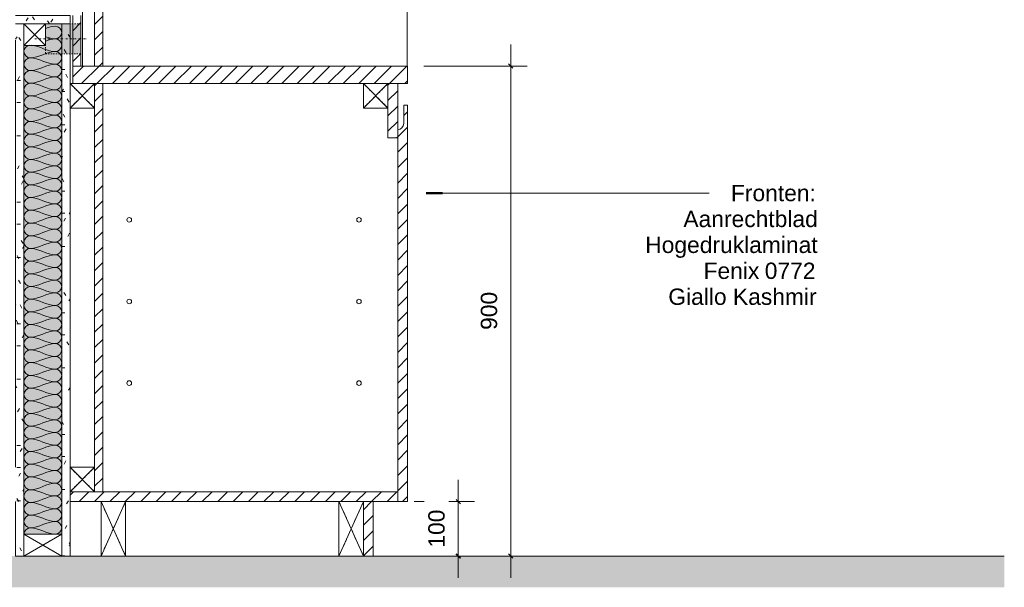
# Model space of a CAD drawing. Header units: millimetres. Extents: x -63106 to -34400, y -9418 to 31718.
# Tile 7 of 10: x -55534 to -53725, y 27893 to 28936. Entities that reach past the tile are written whole.
import ezdxf

# ---------------------------------------------------------------- set-up
doc = ezdxf.new("R2010")
doc.units = ezdxf.units.MM
for name, pattern in [('Dash Dot Dot Small', [7.9375, 3.175, -1.5875, 0, -1.5875, 0, -1.5875]), ('Dash xSmall', [4.7625, 2.38125, -2.38125]), ('Hidden', [7.14375, 4.7625, -2.38125])]:
    doc.linetypes.add(name, pattern=pattern)
for name, color, linetype, lineweight in [('0-3', 130, 'Continuous', 5), ('A----M-', 8, 'Continuous', 5), ('A----M--20', 8, 'Continuous', 5), ('A09-NT--1', 10, 'Continuous', 50), ('A09-NT--2', 90, 'Continuous', 13), ('A09-NT--3', 7, 'Continuous', 13), ('A23-----1', 55, 'Continuous', 9), ('A23-----2', 250, 'Continuous', 13), ('A69-----1', 135, 'Continuous', 5), ('A99----', 1, 'Continuous', 5), ('A99-----1', 1, 'Continuous', 13), ('A99-----3', 1, 'Dash xSmall', 5), ('A99-----4', 1, 'Dash Dot Dot Small', 5), ('A99-I--', 30, 'Continuous', 5), ('Detail Items', 1, 'Continuous', 5), ('Detail Items-1', 135, 'Continuous', 5), ('Detail Items-2', 255, 'Continuous', 5), ('Detail Items-3', 50, 'Continuous', 5), ('Detail Items-5', 1, 'Hidden', 5), ('Detail Items-6', 1, 'Continuous', 13)]:
    doc.layers.add(name, color=color, linetype=linetype, lineweight=lineweight)
doc.styles.add('Arial_1', font='arial.ttf', dxfattribs={"height": 30})
doc.dimstyles.new('TD_Diagonal_1_5_mm', dxfattribs={"dimscale": 304.8, "dimtxt": 30.607782, "dimasz": 0.026247, "dimexe": 0.098425, "dimexo": 0.098425, "dimgap": 0.052493, "dimtad": 1, "dimdec": 0, "dimzin": 0, "dimdsep": 46, "dimtxsty": 'Arial_1', "dimblk1": 'OBLIQUE', "dimblk2": 'OBLIQUE', "dimsah": 1, "dimcen": 0.09, "dimdle": 0.131234, "dimazin": 2, "dimtfac": 1, "dimtdec": 4, "dimtix": 1, "dimtmove": 0, "dimatfit": 3, "dimfxl": 1, "dimtvp": 1, "dimtfill": 1, "dimtolj": 1, "dimtzin": 0, "dimarcsym": 2})
pattern_1 = [(45, (-55298.566, 27950), (-14.14214, 14.14214), [])]
pattern_2 = [(0, (-61614.977, 27950), (81.28, 20.32), [6.706, -54.254, 6.706, -54.254, -325.12]), (0, (-61614.977, 27950), (81.28, 20.32), [-121.92, 6.706, -115.214, 6.706, -54.254, -142.24]), (0, (-61614.977, 27950), (81.28, 20.32), [-304.8, 6.706, -33.934, 6.706, -94.894]), (120, (-61584.497, 27960.16), (-58.23764, 60.23054), [6.706, -54.254, 6.706, -54.254, -325.12]), (120, (-61584.497, 27960.16), (-58.23764, 60.23054), [-121.92, 6.706, -115.214, 6.706, -54.254, -142.24]), (120, (-61584.497, 27960.16), (-58.23764, 60.23054), [-304.8, 6.706, -33.934, 6.706, -94.894]), (240, (-61574.337, 28000.8), (-23.04236, -80.55054), [6.706, -54.254, 6.706, -54.254, -325.12]), (240, (-61574.337, 28000.8), (-23.04236, -80.55054), [-121.92, 6.706, -115.214, 6.706, -54.254, -142.24]), (240, (-61574.337, 28000.8), (-23.04236, -80.55054), [-304.8, 6.706, -33.934, 6.706, -94.894])]

# ---------------------------------------------------------------- blocks, each defined once
blk = doc.blocks.new('HSR-D_ABT_ARCH_Interieur_rvt-2-Pantry Standard C - Section 3')
at = {"layer": 'A23-----1'}
h = blk.add_hatch(dxfattribs=at)
h.set_pattern_fill('FP_7', color=256, style=0, pattern_type=2)
h.set_pattern_definition([(27, (-61614.977, 27950), (15.113162, 12.189846), [0.67056, -31.929, 0.67056, -17.729, -4]), (27, (-61614.977, 27950), (15.113162, 12.189846), [-51, 0.67056, -3.329]), (58, (-61614.977, 27950), (6.676274, 18.232591), [0.67056, -31.729, 0.67056, -32.129, -4]), (58, (-61614.977, 27950), (6.676274, 18.232591), [-65.2, 0.67056, -3.329]), (81, (-61614.977, 27950), (-0.9784985, 19.391816), [0.67056, -31.329, 0.67056, -17.449, -4]), (81, (-61614.977, 27950), (-0.9784985, 19.391816), [-50.12, 0.67056, -3.329])])
h.paths.add_polyline_path([(-61721.3, 27892.5), (-60041.6, 27892.5), (-60041.6, 27950), (-63401, 27950), (-63401, 27892.5), (-62561.1, 27892.5)])
at = {"layer": 'A23-----2'}
for p, q in [((-61700.9, 27950), (-61757.9, 27950)), ((-61263.9, 27950), (-61655.9, 27950)), ((-60041.6, 27950), (-61200.9, 27950))]:
    blk.add_line(p, q, dxfattribs=at)
blk = doc.blocks.new('Electrical wall socket - Wall socket_Double WCD-17077541-Pantry Standard C - Section 3')
at = {"layer": 'A69-----1'}
for p, q in [((-61750.2, 28975), (-61750.2, 29000)), ((-61750.2, 29000), (-61735.2, 29000)), ((-61735.2, 29000), (-61735.2, 28850.2))]:
    blk.add_line(p, q, dxfattribs=at)
blk = doc.blocks.new('Afstandsklods - Afstandsklods-18260626-Pantry Standard C - Section 3')
at = {"layer": 'Detail Items'}
for p, q in [((-61263.9, 28050), (-61263.9, 27950)), ((-61263.9, 27950), (-61218.9, 28050)), ((-61218.9, 27950), (-61263.9, 28050)), ((-61218.9, 27950), (-61263.9, 27950))]:
    blk.add_line(p, q, dxfattribs=at)
at = {"layer": 'Detail Items-5'}
for p, q in [((-61263.9, 28050), (-61263.9, 27950)), ((-61263.9, 28050), (-61218.9, 27950)), ((-61263.9, 27950), (-61218.9, 28050)), ((-61263.9, 27950), (-61218.9, 27950))]:
    blk.add_line(p, q, dxfattribs=at)
blk = doc.blocks.new('Afstandsklods - Afstandsklods-13575863-Pantry Standard C - Section 3')
at = {"layer": 'Detail Items'}
for p, q in [((-61218.9, 28818.2), (-61173.9, 28818.2)), ((-61218.9, 28818.2), (-61218.9, 28773.2)), ((-61173.9, 28773.2), (-61218.9, 28818.2)), ((-61218.9, 28773.2), (-61173.9, 28818.2)), ((-61218.9, 28773.2), (-61173.9, 28773.2))]:
    blk.add_line(p, q, dxfattribs=at)
at = {"layer": 'Detail Items-5'}
for p, q in [((-61218.9, 28818.2), (-61173.9, 28818.2)), ((-61218.9, 28773.2), (-61218.9, 28818.2)), ((-61173.9, 28818.2), (-61218.9, 28773.2)), ((-61173.9, 28773.2), (-61218.9, 28818.2)), ((-61173.9, 28773.2), (-61218.9, 28773.2))]:
    blk.add_line(p, q, dxfattribs=at)
blk = doc.blocks.new('Afstandsklods - Afstandsklods-V10-Pantry Standard C - Section 3')
at = {"layer": 'Detail Items'}
for p, q in [((-61757.9, 28818.2), (-61712.9, 28818.2)), ((-61712.9, 28773.2), (-61757.9, 28818.2)), ((-61757.9, 28773.2), (-61712.9, 28818.2)), ((-61712.9, 28818.2), (-61712.9, 28773.2)), ((-61757.9, 28773.2), (-61712.9, 28773.2))]:
    blk.add_line(p, q, dxfattribs=at)
at = {"layer": 'Detail Items-5'}
for p, q in [((-61757.9, 28818.2), (-61712.9, 28818.2)), ((-61712.9, 28818.2), (-61757.9, 28773.2)), ((-61712.9, 28773.2), (-61757.9, 28818.2)), ((-61712.9, 28818.2), (-61712.9, 28773.2)), ((-61712.9, 28773.2), (-61757.9, 28773.2))]:
    blk.add_line(p, q, dxfattribs=at)
blk = doc.blocks.new('200DK Boards_ Gypsum - D 1x15 mm Fire Resistant Gypsum Board-18312827-Pantry Standard C - Section 3')
at = {"layer": 'Detail Items'}
h = blk.add_hatch(dxfattribs=at)
h.set_pattern_fill('FP_10', color=256, style=0, pattern_type=2)
h.set_pattern_definition(pattern_2)
h.paths.add_polyline_path([(-61819.9, 28928), (-61757.9, 28928), (-61757.9, 28943), (-61857.9, 28943), (-61857.9, 28928), (-61824.1, 28928)])
at = {"layer": 'Detail Items-6'}
for p, q in [((-61757.9, 28943), (-61857.9, 28943)), ((-61757.9, 28928), (-61757.9, 28943)), ((-61802.9, 28928), (-61772.9, 28928))]:
    blk.add_line(p, q, dxfattribs=at)
blk = doc.blocks.new('200DK Boards_ Gypsum - D 1x15 mm Fire Resistant Gypsum Board-18313215-Pantry Standard C - Section 3')
at = {"layer": 'Detail Items'}
h = blk.add_hatch(dxfattribs=at)
h.set_pattern_fill('FP_11', color=256, style=0, pattern_type=2)
h.set_pattern_definition(pattern_2)
h.paths.add_polyline_path([(-61857.9, 27950), (-61842.9, 27950), (-61842.9, 28928), (-61857.9, 28928), (-61857.9, 27990)])
at = {"layer": 'Detail Items-6'}
for p, q in [((-61842.9, 28928), (-61857.9, 28928)), ((-61857.9, 28898), (-61857.9, 28113)), ((-61842.9, 27990), (-61842.9, 28888)), ((-61857.9, 28050), (-61857.9, 27950)), ((-61857.9, 27950), (-61842.9, 27950))]:
    blk.add_line(p, q, dxfattribs=at)
blk = doc.blocks.new('200DK Boards_ Gypsum - D 1x15 mm Fire Resistant Gypsum Board-18313177-Pantry Standard C - Section 3')
at = {"layer": 'Detail Items'}
h = blk.add_hatch(dxfattribs=at)
h.set_pattern_fill('FP_10', color=256, style=0, pattern_type=2)
h.set_pattern_definition(pattern_2)
h.paths.add_polyline_path([(-61757.9, 27950), (-61757.9, 28928), (-61772.9, 28928), (-61772.9, 27950)])
at = {"layer": 'Detail Items-6'}
for p, q in [((-61757.9, 28928), (-61772.9, 28928)), ((-61772.9, 28928), (-61772.9, 27990)), ((-61757.9, 28113), (-61757.9, 28928)), ((-61757.9, 27950), (-61757.9, 28050)), ((-61772.9, 27950), (-61757.9, 27950))]:
    blk.add_line(p, q, dxfattribs=at)
blk = doc.blocks.new('Afstandsklods - Afstandsklods-18312657-Pantry Standard C - Section 3')
at = {"layer": 'Detail Items'}
for p, q in [((-61842.9, 27990), (-61842.9, 27950)), ((-61772.9, 27990), (-61842.9, 27990)), ((-61842.9, 27950), (-61772.9, 27990)), ((-61772.9, 27950), (-61842.9, 27990)), ((-61772.9, 27990), (-61772.9, 27950)), ((-61772.9, 27950), (-61842.9, 27950))]:
    blk.add_line(p, q, dxfattribs=at)
at = {"layer": 'Detail Items-5'}
for p, q in [((-61772.9, 27990), (-61842.9, 27990)), ((-61842.9, 27990), (-61842.9, 27950)), ((-61842.9, 27990), (-61772.9, 27950)), ((-61842.9, 27950), (-61772.9, 27990)), ((-61772.9, 27950), (-61772.9, 27990)), ((-61842.9, 27950), (-61772.9, 27950))]:
    blk.add_line(p, q, dxfattribs=at)
blk = doc.blocks.new('Afstandsklods - Afstandsklods-18313513-Pantry Standard C - Section 3')
at = {"layer": 'Detail Items'}
for p, q in [((-61842.9, 28928), (-61842.9, 28888)), ((-61802.9, 28928), (-61842.9, 28928)), ((-61842.9, 28888), (-61802.9, 28928)), ((-61802.9, 28888), (-61842.9, 28928)), ((-61802.9, 28928), (-61802.9, 28888)), ((-61802.9, 28888), (-61842.9, 28888))]:
    blk.add_line(p, q, dxfattribs=at)
at = {"layer": 'Detail Items-5'}
for p, q in [((-61802.9, 28928), (-61842.9, 28928)), ((-61842.9, 28928), (-61842.9, 28888)), ((-61842.9, 28928), (-61802.9, 28888)), ((-61842.9, 28888), (-61802.9, 28928)), ((-61802.9, 28888), (-61802.9, 28928)), ((-61842.9, 28888), (-61802.9, 28888))]:
    blk.add_line(p, q, dxfattribs=at)
blk = doc.blocks.new('Afstandsklods - Afstandsklods-V11-Pantry Standard C - Section 3')
at = {"layer": 'Detail Items'}
for p, q in [((-61700.9, 28050), (-61700.9, 27950)), ((-61655.9, 28050), (-61700.9, 28050)), ((-61700.9, 27950), (-61655.9, 28050)), ((-61655.9, 27950), (-61700.9, 28050)), ((-61655.9, 28050), (-61655.9, 27950)), ((-61655.9, 27950), (-61700.9, 27950))]:
    blk.add_line(p, q, dxfattribs=at)
at = {"layer": 'Detail Items-5'}
for p, q in [((-61655.9, 28050), (-61700.9, 28050)), ((-61700.9, 28050), (-61700.9, 27950)), ((-61700.9, 28050), (-61655.9, 27950)), ((-61700.9, 27950), (-61655.9, 28050)), ((-61655.9, 27950), (-61655.9, 28050)), ((-61700.9, 27950), (-61655.9, 27950))]:
    blk.add_line(p, q, dxfattribs=at)
blk = doc.blocks.new('Afstandsklods - Afstandsklods-V14-Pantry Standard C - Section 3')
at = {"layer": 'Detail Items'}
for p, q in [((-61757.9, 28113), (-61712.9, 28113)), ((-61757.9, 28113), (-61757.9, 28068)), ((-61712.9, 28068), (-61757.9, 28113)), ((-61757.9, 28068), (-61712.9, 28113)), ((-61712.9, 28113), (-61712.9, 28068)), ((-61757.9, 28068), (-61712.9, 28068))]:
    blk.add_line(p, q, dxfattribs=at)
at = {"layer": 'Detail Items-5'}
for p, q in [((-61757.9, 28113), (-61712.9, 28113)), ((-61757.9, 28068), (-61757.9, 28113)), ((-61712.9, 28113), (-61757.9, 28068)), ((-61712.9, 28068), (-61757.9, 28113)), ((-61712.9, 28113), (-61712.9, 28068)), ((-61712.9, 28068), (-61757.9, 28068))]:
    blk.add_line(p, q, dxfattribs=at)
blk = doc.blocks.new('DIMBLOCK4-Pantry Standard C - Section 3')
at = {"layer": 'A----M--20'}
for p, q in [((-54632, 28890.2), (-54632, 27910)), ((-54791.5, 28850.2), (-54602, 28850.2)), ((-54632, 28850.2), (-54791.5, 28850.2)), ((-54656.4, 27950), (-54602, 27950)), ((-54632, 27950), (-54656.4, 27950))]:
    blk.add_line(p, q, dxfattribs=at)
at = {"layer": 'A----M--20', "lineweight": 35}
for p, q in [((-54632, 28850.2), (-54636, 28854.2)), ((-54632, 28850.2), (-54628, 28846.2)), ((-54632, 27950), (-54636, 27954)), ((-54632, 27950), (-54628, 27946))]:
    blk.add_line(p, q, dxfattribs=at)
at = {"layer": 'A----M--20', "color": 0, "insert": (-54687, 28365.5), "char_height": 30, "width": 83.065, "attachment_point": 1, "rotation": 90, "line_spacing_factor": 0.941778, "style": 'Arial_1', "bg_fill": 3, "box_fill_scale": 1.25, "bg_fill_color": 256, "bg_fill_true_color": 13158600, "bg_fill_transparency": 0}
blk.add_mtext('900', dxfattribs=at)
blk = doc.blocks.new('_Oblique')
at = {"color": 0, "linetype": 'ByBlock', "lineweight": -2}
blk.add_line((-0.5, -0.5), (0.5, 0.5), dxfattribs=at)
blk = doc.blocks.new('DIMBLOCK6-Pantry Standard C - Section 3')
at = {"layer": 'A----M--20'}
for p, q in [((-54728.4, 28090), (-54728.4, 27910)), ((-54809.5, 28050), (-54698.4, 28050)), ((-54728.4, 28050), (-54809.5, 28050)), ((-54752.8, 27950), (-54698.4, 27950)), ((-54728.4, 27950), (-54752.8, 27950))]:
    blk.add_line(p, q, dxfattribs=at)
at = {"layer": 'A----M--20', "lineweight": 35}
for p, q in [((-54728.4, 28050), (-54732.4, 28054)), ((-54728.4, 28050), (-54724.4, 28046)), ((-54728.4, 27950), (-54732.4, 27954)), ((-54728.4, 27950), (-54724.4, 27946))]:
    blk.add_line(p, q, dxfattribs=at)
at = {"layer": 'A----M--20', "color": 0, "insert": (-54783.4, 27965.4), "char_height": 30, "width": 83.065, "attachment_point": 1, "rotation": 90, "line_spacing_factor": 0.941778, "style": 'Arial_1', "bg_fill": 3, "box_fill_scale": 1.25, "bg_fill_color": 256, "bg_fill_true_color": 13158600, "bg_fill_transparency": 0}
blk.add_mtext('100', dxfattribs=at)

msp = doc.modelspace()

# ---------------------------------------------------------------- hatches: boundary and pattern name
at = {"layer": 'Detail Items-1'}
h = msp.add_hatch(dxfattribs=at)
h.set_pattern_fill('FP_8', color=256, style=0, pattern_type=2)
h.set_pattern_definition(pattern_1)
h.paths.add_polyline_path([(-55396.5, 28068), (-55381.5, 28068), (-55381.5, 28818.2), (-55396.5, 28818.2), (-55396.5, 28113)])
h.paths.add_polyline_path([(-55381.5, 28850.2), (-55381.5, 30225.6), (-55396.5, 30225.6), (-55396.5, 28850.2)])
h = msp.add_hatch(dxfattribs=at)
h.set_pattern_fill('FP_8', color=256, style=0, pattern_type=2)
h.set_pattern_definition(pattern_1)
h.paths.add_polyline_path([(-55433.8, 28850.2), (-55421.5, 28850.2), (-55421.5, 28943), (-55436.5, 28943), (-55436.5, 28850.2)])
h = msp.add_hatch(dxfattribs=at)
h.set_pattern_fill('FP_8', color=256, style=0, pattern_type=2)
h.set_pattern_definition(pattern_1)
h.paths.add_polyline_path([(-55436.5, 28818.2), (-54821.5, 28818.2), (-54821.5, 28850.2), (-55436.5, 28850.2), (-55436.5, 28834.8)])
h = msp.add_hatch(dxfattribs=at)
h.set_pattern_fill('FP_8', color=256, style=0, pattern_type=2)
h.set_pattern_definition(pattern_1)
h.paths.add_polyline_path([(-54839.5, 28718.2), (-54839.5, 28818.2), (-54857.5, 28818.2), (-54857.5, 28718.2), (-54842, 28718.2)])
h = msp.add_hatch(dxfattribs=at)
h.set_pattern_fill('FP_8', color=256, style=0, pattern_type=2)
h.set_pattern_definition(pattern_1)
h.paths.add_polyline_path([(-54839.5, 28050), (-54821.5, 28050), (-54821.5, 28778.2), (-54828.6, 28778.2), (-54828.6, 28744.6), (-54829, 28741.8), (-54830.1, 28739.1), (-54831.8, 28736.9), (-54834.1, 28735.2), (-54836.7, 28734.1), (-54839.5, 28733.7), (-54839.5, 28068)])
h = msp.add_hatch(dxfattribs=at)
h.set_pattern_fill('FP_8', color=256, style=0, pattern_type=2)
h.set_pattern_definition(pattern_1)
h.paths.add_polyline_path([(-54884.5, 28050), (-54839.5, 28050), (-54839.5, 28068), (-55441.5, 28068), (-55441.5, 28050), (-54902.5, 28050)])
h = msp.add_hatch(dxfattribs=at)
h.set_pattern_fill('FP_8', color=256, style=0, pattern_type=2)
h.set_pattern_definition(pattern_1)
h.paths.add_polyline_path([(-54884.5, 27950), (-54884.5, 28050), (-54902.5, 28050), (-54902.5, 27950)])
at = {"layer": 'Detail Items-2'}
msp.add_hatch(color=256, dxfattribs=at).paths.add_polyline_path([(-55435.6, 28873), (-55421.5, 28873), (-55421.5, 28928), (-55456.5, 28928), (-55456.5, 28873), (-55436.3, 28873)])
at = {"layer": 'Detail Items-3'}
msp.add_hatch(color=256, dxfattribs=at).paths.add_polyline_path([(-55526.5, 27990), (-55456.5, 27990), (-55456.5, 28928), (-55486.5, 28928), (-55486.5, 28888), (-55526.5, 28888), (-55526.5, 28335.9)])

# ---------------------------------------------------------------- linework, layer by layer
at = {"layer": 'A09-NT--1'}
msp.add_line((-54787.4, 28617), (-54757.4, 28617), dxfattribs=at)
at = {"layer": 'A09-NT--2'}
for p, q in [((-54787.4, 28617), (-54426.2, 28617)), ((-54426.2, 28617), (-54267.4, 28617))]:
    msp.add_line(p, q, dxfattribs=at)
at = {"layer": 'A99----'}
msp.add_line((-54876.3, 27950), (-54866.3, 27950), dxfattribs=at)
for centre in [(-55332.8, 28567.7), (-54910.7, 28567.7), (-55332.8, 28417.7), (-54910.7, 28417.7), (-55332.8, 28267.7), (-54910.7, 28267.7)]:
    msp.add_circle(centre, 4.24, dxfattribs=at)
at = {"layer": 'A99-----1'}
for p, q in [((-55396.5, 30225.6), (-55396.5, 28850.2)), ((-54822, 29684.6), (-54822, 28849.6)), ((-55381.5, 28850.2), (-55381.5, 29234)), ((-55436.5, 28850.2), (-55436.5, 28943)), ((-55421.5, 28943), (-55421.5, 28850.2)), ((-55436.5, 28850.2), (-55436.5, 28818.2)), ((-55421.5, 28850.2), (-55436.5, 28850.2)), ((-54821.5, 28850.2), (-55421.5, 28850.2)), ((-54821.5, 28818.2), (-54821.5, 28850.2)), ((-55396.5, 28818.2), (-54902.5, 28818.2)), ((-55381.5, 28068), (-55381.5, 28818.2)), ((-54857.5, 28718.2), (-54857.5, 28818.2)), ((-54857.5, 28818.2), (-54839.5, 28818.2)), ((-54839.5, 28818.2), (-54821.5, 28818.2)), ((-54839.5, 28818.2), (-54839.5, 28718.2)), ((-54821.5, 28778.2), (-54828.6, 28778.2)), ((-54828.6, 28778.2), (-54828.6, 28744.6)), ((-54821.5, 28050), (-54821.5, 28778.2)), ((-55396.5, 28773.2), (-55396.5, 28113)), ((-54839.5, 28718.2), (-54857.5, 28718.2)), ((-54839.5, 28718.2), (-54839.5, 28068)), ((-55441.5, 28050), (-55441.5, 28068)), ((-55396.5, 28068), (-54839.5, 28068)), ((-54839.5, 28068), (-54839.5, 28050)), ((-55384.5, 28050), (-55441.5, 28050)), ((-54839.5, 28050), (-55339.5, 28050)), ((-54902.5, 28050), (-54902.5, 27950)), ((-54884.5, 27950), (-54884.5, 28050)), ((-54839.5, 28050), (-54821.5, 28050)), ((-54902.5, 27950), (-54884.5, 27950))]:
    msp.add_line(p, q, dxfattribs=at)
msp.add_arc((-54839.5, 28744.6), 10.9, 270, 360, dxfattribs=at)
at = {"layer": 'A99-----3'}
for p, q in [((-55421.5, 28928), (-55486.5, 28928)), ((-55486.5, 28928), (-55486.5, 28873)), ((-55421.5, 28873), (-55421.5, 28928)), ((-55486.5, 28873), (-55421.5, 28873))]:
    msp.add_line(p, q, dxfattribs=at)
at = {"layer": 'A99-----4'}
msp.add_line((-55506.5, 28900.2), (-55411.5, 28900.2), dxfattribs=at)
at = {"layer": 'A99-I--'}
for points in [[(-55468.2, 28923.6), (-55474.5, 28923.6), (-55480.5, 28921.8), (-55486.5, 28919.6)], [(-55468.2, 28900.3), (-55462.7, 28900.3), (-55450.3, 28911.9), (-55462.7, 28923.6), (-55468.2, 28923.6)], [(-55511.7, 28888.5), (-55496.9, 28887.1), (-55483.2, 28876.9), (-55468.2, 28876.9)], [(-55486.5, 28904.2), (-55480.5, 28902.1), (-55474.5, 28900.3), (-55468.2, 28900.3)], [(-55468.2, 28900.3), (-55474.5, 28900.3), (-55480.5, 28898.5), (-55486.5, 28896.3)], [(-55468.2, 28876.9), (-55462.7, 28876.9), (-55450.3, 28888.6), (-55462.7, 28900.3), (-55468.2, 28900.3)], [(-55468.2, 28876.9), (-55484.2, 28876.9), (-55498.8, 28865.3), (-55514.8, 28865.3)], [(-55468.2, 28853.6), (-55462.7, 28853.6), (-55450.3, 28865.3), (-55462.7, 28876.9), (-55468.2, 28876.9)], [(-55514.8, 28841.9), (-55520.3, 28841.9), (-55532.7, 28853.6), (-55520.3, 28865.3), (-55514.8, 28865.3)], [(-55514.8, 28865.3), (-55498.8, 28865.3), (-55484.2, 28853.6), (-55468.2, 28853.6)], [(-55468.2, 28853.6), (-55484.2, 28853.6), (-55498.8, 28841.9), (-55514.8, 28841.9)], [(-55468.2, 28830.3), (-55462.7, 28830.3), (-55450.3, 28841.9), (-55462.7, 28853.6), (-55468.2, 28853.6)], [(-55514.8, 28818.6), (-55520.3, 28818.6), (-55532.7, 28830.3), (-55520.3, 28841.9), (-55514.8, 28841.9)], [(-55514.8, 28841.9), (-55498.8, 28841.9), (-55484.2, 28830.3), (-55468.2, 28830.3)], [(-55514.8, 28795.3), (-55520.3, 28795.3), (-55532.7, 28806.9), (-55520.3, 28818.6), (-55514.8, 28818.6)], [(-55468.2, 28830.3), (-55484.2, 28830.3), (-55498.8, 28818.6), (-55514.8, 28818.6)], [(-55514.8, 28818.6), (-55498.8, 28818.6), (-55484.2, 28806.9), (-55468.2, 28806.9)], [(-55468.2, 28806.9), (-55462.7, 28806.9), (-55450.3, 28818.6), (-55462.7, 28830.3), (-55468.2, 28830.3)], [(-55468.2, 28806.9), (-55484.2, 28806.9), (-55498.8, 28795.3), (-55514.8, 28795.3)], [(-55468.2, 28783.6), (-55462.7, 28783.6), (-55450.3, 28795.3), (-55462.7, 28806.9), (-55468.2, 28806.9)], [(-55514.8, 28771.9), (-55520.3, 28771.9), (-55532.7, 28783.6), (-55520.3, 28795.3), (-55514.8, 28795.3)], [(-55514.8, 28795.3), (-55498.8, 28795.3), (-55484.2, 28783.6), (-55468.2, 28783.6)], [(-55468.2, 28783.6), (-55484.2, 28783.6), (-55498.8, 28771.9), (-55514.8, 28771.9)], [(-55468.2, 28760.3), (-55462.7, 28760.3), (-55450.3, 28771.9), (-55462.7, 28783.6), (-55468.2, 28783.6)], [(-55514.8, 28748.6), (-55520.3, 28748.6), (-55532.7, 28760.3), (-55520.3, 28771.9), (-55514.8, 28771.9)], [(-55514.8, 28771.9), (-55498.8, 28771.9), (-55484.2, 28760.3), (-55468.2, 28760.3)], [(-55468.2, 28760.3), (-55484.2, 28760.3), (-55498.8, 28748.6), (-55514.8, 28748.6)], [(-55468.2, 28736.9), (-55462.7, 28736.9), (-55450.3, 28748.6), (-55462.7, 28760.3), (-55468.2, 28760.3)], [(-55514.8, 28725.3), (-55520.3, 28725.3), (-55532.7, 28736.9), (-55520.3, 28748.6), (-55514.8, 28748.6)], [(-55514.8, 28748.6), (-55498.8, 28748.6), (-55484.2, 28736.9), (-55468.2, 28736.9)], [(-55514.8, 28701.9), (-55520.3, 28701.9), (-55532.7, 28713.6), (-55520.3, 28725.3), (-55514.8, 28725.3)], [(-55468.2, 28736.9), (-55484.2, 28736.9), (-55498.8, 28725.3), (-55514.8, 28725.3)], [(-55514.8, 28725.3), (-55498.8, 28725.3), (-55484.2, 28713.6), (-55468.2, 28713.6)], [(-55468.2, 28713.6), (-55462.7, 28713.6), (-55450.3, 28725.3), (-55462.7, 28736.9), (-55468.2, 28736.9)], [(-55468.2, 28713.6), (-55484.2, 28713.6), (-55498.8, 28701.9), (-55514.8, 28701.9)], [(-55468.2, 28690.3), (-55462.7, 28690.3), (-55450.3, 28701.9), (-55462.7, 28713.6), (-55468.2, 28713.6)], [(-55514.8, 28678.6), (-55520.3, 28678.6), (-55532.7, 28690.3), (-55520.3, 28701.9), (-55514.8, 28701.9)], [(-55514.8, 28701.9), (-55498.8, 28701.9), (-55484.2, 28690.3), (-55468.2, 28690.3)], [(-55468.2, 28690.3), (-55484.2, 28690.3), (-55498.8, 28678.6), (-55514.8, 28678.6)], [(-55468.2, 28666.9), (-55462.7, 28666.9), (-55450.3, 28678.6), (-55462.7, 28690.3), (-55468.2, 28690.3)], [(-55514.8, 28655.3), (-55520.3, 28655.3), (-55532.7, 28666.9), (-55520.3, 28678.6), (-55514.8, 28678.6)], [(-55514.8, 28678.6), (-55498.8, 28678.6), (-55484.2, 28666.9), (-55468.2, 28666.9)], [(-55514.8, 28631.9), (-55520.3, 28631.9), (-55532.7, 28643.6), (-55520.3, 28655.3), (-55514.8, 28655.3)], [(-55468.2, 28666.9), (-55484.2, 28666.9), (-55498.8, 28655.3), (-55514.8, 28655.3)], [(-55514.8, 28655.3), (-55498.8, 28655.3), (-55484.2, 28643.6), (-55468.2, 28643.6)], [(-55468.2, 28643.6), (-55462.7, 28643.6), (-55450.3, 28655.3), (-55462.7, 28666.9), (-55468.2, 28666.9)], [(-55468.2, 28643.6), (-55484.2, 28643.6), (-55498.8, 28631.9), (-55514.8, 28631.9)], [(-55468.2, 28620.3), (-55462.7, 28620.3), (-55450.3, 28631.9), (-55462.7, 28643.6), (-55468.2, 28643.6)], [(-55514.8, 28608.6), (-55520.3, 28608.6), (-55532.7, 28620.3), (-55520.3, 28631.9), (-55514.8, 28631.9)], [(-55514.8, 28631.9), (-55498.8, 28631.9), (-55484.2, 28620.3), (-55468.2, 28620.3)], [(-55468.2, 28620.3), (-55484.2, 28620.3), (-55498.8, 28608.6), (-55514.8, 28608.6)], [(-55468.2, 28596.9), (-55462.7, 28596.9), (-55450.3, 28608.6), (-55462.7, 28620.3), (-55468.2, 28620.3)], [(-55514.8, 28585.3), (-55520.3, 28585.3), (-55532.7, 28596.9), (-55520.3, 28608.6), (-55514.8, 28608.6)], [(-55514.8, 28608.6), (-55498.8, 28608.6), (-55484.2, 28596.9), (-55468.2, 28596.9)], [(-55514.8, 28561.9), (-55520.3, 28561.9), (-55532.7, 28573.6), (-55520.3, 28585.3), (-55514.8, 28585.3)], [(-55468.2, 28596.9), (-55484.2, 28596.9), (-55498.8, 28585.3), (-55514.8, 28585.3)], [(-55514.8, 28585.3), (-55498.8, 28585.3), (-55484.2, 28573.6), (-55468.2, 28573.6)], [(-55468.2, 28573.6), (-55462.7, 28573.6), (-55450.3, 28585.3), (-55462.7, 28596.9), (-55468.2, 28596.9)], [(-55514.8, 28538.6), (-55520.3, 28538.6), (-55532.7, 28550.3), (-55520.3, 28561.9), (-55514.8, 28561.9)], [(-55468.2, 28573.6), (-55484.2, 28573.6), (-55498.8, 28561.9), (-55514.8, 28561.9)], [(-55514.8, 28561.9), (-55498.8, 28561.9), (-55484.2, 28550.3), (-55468.2, 28550.3)], [(-55468.2, 28550.3), (-55462.7, 28550.3), (-55450.3, 28561.9), (-55462.7, 28573.6), (-55468.2, 28573.6)], [(-55468.2, 28550.3), (-55484.2, 28550.3), (-55498.8, 28538.6), (-55514.8, 28538.6)], [(-55468.2, 28526.9), (-55462.7, 28526.9), (-55450.3, 28538.6), (-55462.7, 28550.3), (-55468.2, 28550.3)], [(-55514.8, 28515.3), (-55520.3, 28515.3), (-55532.7, 28526.9), (-55520.3, 28538.6), (-55514.8, 28538.6)], [(-55514.8, 28538.6), (-55498.8, 28538.6), (-55484.2, 28526.9), (-55468.2, 28526.9)], [(-55468.2, 28526.9), (-55484.2, 28526.9), (-55498.8, 28515.3), (-55514.8, 28515.3)], [(-55468.2, 28503.6), (-55462.7, 28503.6), (-55450.3, 28515.3), (-55462.7, 28526.9), (-55468.2, 28526.9)], [(-55514.8, 28491.9), (-55520.3, 28491.9), (-55532.7, 28503.6), (-55520.3, 28515.3), (-55514.8, 28515.3)], [(-55514.8, 28515.3), (-55498.8, 28515.3), (-55484.2, 28503.6), (-55468.2, 28503.6)], [(-55514.8, 28468.6), (-55520.3, 28468.6), (-55532.7, 28480.3), (-55520.3, 28491.9), (-55514.8, 28491.9)], [(-55468.2, 28503.6), (-55484.2, 28503.6), (-55498.8, 28491.9), (-55514.8, 28491.9)], [(-55514.8, 28491.9), (-55498.8, 28491.9), (-55484.2, 28480.3), (-55468.2, 28480.3)], [(-55468.2, 28480.3), (-55462.7, 28480.3), (-55450.3, 28491.9), (-55462.7, 28503.6), (-55468.2, 28503.6)], [(-55468.2, 28480.3), (-55484.2, 28480.3), (-55498.8, 28468.6), (-55514.8, 28468.6)], [(-55468.2, 28456.9), (-55462.7, 28456.9), (-55450.3, 28468.6), (-55462.7, 28480.3), (-55468.2, 28480.3)], [(-55514.8, 28445.3), (-55520.3, 28445.3), (-55532.7, 28456.9), (-55520.3, 28468.6), (-55514.8, 28468.6)], [(-55514.8, 28468.6), (-55498.8, 28468.6), (-55484.2, 28456.9), (-55468.2, 28456.9)], [(-55468.2, 28456.9), (-55484.2, 28456.9), (-55498.8, 28445.3), (-55514.8, 28445.3)], [(-55468.2, 28433.6), (-55462.7, 28433.6), (-55450.3, 28445.3), (-55462.7, 28456.9), (-55468.2, 28456.9)], [(-55514.8, 28421.9), (-55520.3, 28421.9), (-55532.7, 28433.6), (-55520.3, 28445.3), (-55514.8, 28445.3)], [(-55514.8, 28445.3), (-55498.8, 28445.3), (-55484.2, 28433.6), (-55468.2, 28433.6)], [(-55514.8, 28398.6), (-55520.3, 28398.6), (-55532.7, 28410.3), (-55520.3, 28421.9), (-55514.8, 28421.9)], [(-55468.2, 28433.6), (-55484.2, 28433.6), (-55498.8, 28421.9), (-55514.8, 28421.9)], [(-55514.8, 28421.9), (-55498.8, 28421.9), (-55484.2, 28410.3), (-55468.2, 28410.3)], [(-55468.2, 28410.3), (-55462.7, 28410.3), (-55450.3, 28421.9), (-55462.7, 28433.6), (-55468.2, 28433.6)], [(-55514.8, 28375.3), (-55520.3, 28375.3), (-55532.7, 28386.9), (-55520.3, 28398.6), (-55514.8, 28398.6)], [(-55468.2, 28410.3), (-55484.2, 28410.3), (-55498.8, 28398.6), (-55514.8, 28398.6)], [(-55514.8, 28398.6), (-55498.8, 28398.6), (-55484.2, 28386.9), (-55468.2, 28386.9)], [(-55468.2, 28386.9), (-55462.7, 28386.9), (-55450.3, 28398.6), (-55462.7, 28410.3), (-55468.2, 28410.3)], [(-55468.2, 28386.9), (-55484.2, 28386.9), (-55498.8, 28375.3), (-55514.8, 28375.3)], [(-55468.2, 28363.6), (-55462.7, 28363.6), (-55450.3, 28375.3), (-55462.7, 28386.9), (-55468.2, 28386.9)], [(-55514.8, 28351.9), (-55520.3, 28351.9), (-55532.7, 28363.6), (-55520.3, 28375.3), (-55514.8, 28375.3)], [(-55514.8, 28375.3), (-55498.8, 28375.3), (-55484.2, 28363.6), (-55468.2, 28363.6)], [(-55468.2, 28363.6), (-55484.2, 28363.6), (-55498.8, 28351.9), (-55514.8, 28351.9)], [(-55468.2, 28340.3), (-55462.7, 28340.3), (-55450.3, 28351.9), (-55462.7, 28363.6), (-55468.2, 28363.6)], [(-55514.8, 28328.6), (-55520.3, 28328.6), (-55532.7, 28340.3), (-55520.3, 28351.9), (-55514.8, 28351.9)], [(-55514.8, 28351.9), (-55498.8, 28351.9), (-55484.2, 28340.3), (-55468.2, 28340.3)], [(-55514.8, 28305.3), (-55520.3, 28305.3), (-55532.7, 28316.9), (-55520.3, 28328.6), (-55514.8, 28328.6)], [(-55468.2, 28340.3), (-55484.2, 28340.3), (-55498.8, 28328.6), (-55514.8, 28328.6)], [(-55514.8, 28328.6), (-55498.8, 28328.6), (-55484.2, 28316.9), (-55468.2, 28316.9)], [(-55468.2, 28316.9), (-55462.7, 28316.9), (-55450.3, 28328.6), (-55462.7, 28340.3), (-55468.2, 28340.3)], [(-55468.2, 28316.9), (-55484.2, 28316.9), (-55498.8, 28305.3), (-55514.8, 28305.3)], [(-55468.2, 28293.6), (-55462.7, 28293.6), (-55450.3, 28305.3), (-55462.7, 28316.9), (-55468.2, 28316.9)], [(-55514.8, 28281.9), (-55520.3, 28281.9), (-55532.7, 28293.6), (-55520.3, 28305.3), (-55514.8, 28305.3)], [(-55514.8, 28305.3), (-55498.8, 28305.3), (-55484.2, 28293.6), (-55468.2, 28293.6)], [(-55468.2, 28293.6), (-55484.2, 28293.6), (-55498.8, 28281.9), (-55514.8, 28281.9)], [(-55468.2, 28270.3), (-55462.7, 28270.3), (-55450.3, 28281.9), (-55462.7, 28293.6), (-55468.2, 28293.6)], [(-55514.8, 28258.6), (-55520.3, 28258.6), (-55532.7, 28270.3), (-55520.3, 28281.9), (-55514.8, 28281.9)], [(-55514.8, 28281.9), (-55498.8, 28281.9), (-55484.2, 28270.3), (-55468.2, 28270.3)], [(-55514.8, 28235.3), (-55520.3, 28235.3), (-55532.7, 28246.9), (-55520.3, 28258.6), (-55514.8, 28258.6)], [(-55468.2, 28270.3), (-55484.2, 28270.3), (-55498.8, 28258.6), (-55514.8, 28258.6)], [(-55514.8, 28258.6), (-55498.8, 28258.6), (-55484.2, 28246.9), (-55468.2, 28246.9)], [(-55468.2, 28246.9), (-55462.7, 28246.9), (-55450.3, 28258.6), (-55462.7, 28270.3), (-55468.2, 28270.3)], [(-55468.2, 28246.9), (-55484.2, 28246.9), (-55498.8, 28235.3), (-55514.8, 28235.3)], [(-55468.2, 28223.6), (-55462.7, 28223.6), (-55450.3, 28235.3), (-55462.7, 28246.9), (-55468.2, 28246.9)], [(-55514.8, 28211.9), (-55520.3, 28211.9), (-55532.7, 28223.6), (-55520.3, 28235.3), (-55514.8, 28235.3)], [(-55514.8, 28235.3), (-55498.8, 28235.3), (-55484.2, 28223.6), (-55468.2, 28223.6)], [(-55468.2, 28223.6), (-55484.2, 28223.6), (-55498.8, 28211.9), (-55514.8, 28211.9)], [(-55468.2, 28200.3), (-55462.7, 28200.3), (-55450.3, 28211.9), (-55462.7, 28223.6), (-55468.2, 28223.6)], [(-55514.8, 28188.6), (-55520.3, 28188.6), (-55532.7, 28200.3), (-55520.3, 28211.9), (-55514.8, 28211.9)], [(-55514.8, 28211.9), (-55498.8, 28211.9), (-55484.2, 28200.3), (-55468.2, 28200.3)], [(-55468.2, 28200.3), (-55484.2, 28200.3), (-55498.8, 28188.6), (-55514.8, 28188.6)], [(-55468.2, 28176.9), (-55462.7, 28176.9), (-55450.3, 28188.6), (-55462.7, 28200.3), (-55468.2, 28200.3)], [(-55514.8, 28165.3), (-55520.3, 28165.3), (-55532.7, 28176.9), (-55520.3, 28188.6), (-55514.8, 28188.6)], [(-55514.8, 28188.6), (-55498.8, 28188.6), (-55484.2, 28176.9), (-55468.2, 28176.9)], [(-55514.8, 28141.9), (-55520.3, 28141.9), (-55532.7, 28153.6), (-55520.3, 28165.3), (-55514.8, 28165.3)], [(-55468.2, 28176.9), (-55484.2, 28176.9), (-55498.8, 28165.3), (-55514.8, 28165.3)], [(-55514.8, 28165.3), (-55498.8, 28165.3), (-55484.2, 28153.6), (-55468.2, 28153.6)], [(-55468.2, 28153.6), (-55462.7, 28153.6), (-55450.3, 28165.3), (-55462.7, 28176.9), (-55468.2, 28176.9)], [(-55468.2, 28153.6), (-55484.2, 28153.6), (-55498.8, 28141.9), (-55514.8, 28141.9)], [(-55468.2, 28130.3), (-55462.7, 28130.3), (-55450.3, 28141.9), (-55462.7, 28153.6), (-55468.2, 28153.6)], [(-55514.8, 28118.6), (-55520.3, 28118.6), (-55532.7, 28130.3), (-55520.3, 28141.9), (-55514.8, 28141.9)], [(-55514.8, 28141.9), (-55498.8, 28141.9), (-55484.2, 28130.3), (-55468.2, 28130.3)], [(-55468.2, 28130.3), (-55484.2, 28130.3), (-55498.8, 28118.6), (-55514.8, 28118.6)], [(-55468.2, 28106.9), (-55462.7, 28106.9), (-55450.3, 28118.6), (-55462.7, 28130.3), (-55468.2, 28130.3)], [(-55514.8, 28095.3), (-55520.3, 28095.3), (-55532.7, 28106.9), (-55520.3, 28118.6), (-55514.8, 28118.6)], [(-55514.8, 28118.6), (-55498.8, 28118.6), (-55484.2, 28106.9), (-55468.2, 28106.9)], [(-55514.8, 28071.9), (-55520.3, 28071.9), (-55532.7, 28083.6), (-55520.3, 28095.3), (-55514.8, 28095.3)], [(-55468.2, 28106.9), (-55484.2, 28106.9), (-55498.8, 28095.3), (-55514.8, 28095.3)], [(-55514.8, 28095.3), (-55498.8, 28095.3), (-55484.2, 28083.6), (-55468.2, 28083.6)], [(-55468.2, 28083.6), (-55462.7, 28083.6), (-55450.3, 28095.3), (-55462.7, 28106.9), (-55468.2, 28106.9)], [(-55468.2, 28083.6), (-55484.2, 28083.6), (-55498.8, 28071.9), (-55514.8, 28071.9)], [(-55468.2, 28060.3), (-55462.7, 28060.3), (-55450.3, 28071.9), (-55462.7, 28083.6), (-55468.2, 28083.6)], [(-55514.8, 28048.6), (-55520.3, 28048.6), (-55532.7, 28060.3), (-55520.3, 28071.9), (-55514.8, 28071.9)], [(-55514.8, 28071.9), (-55498.8, 28071.9), (-55484.2, 28060.3), (-55468.2, 28060.3)], [(-55468.2, 28060.3), (-55484.2, 28060.3), (-55498.8, 28048.6), (-55514.8, 28048.6)], [(-55468.2, 28036.9), (-55462.7, 28036.9), (-55450.3, 28048.6), (-55462.7, 28060.3), (-55468.2, 28060.3)], [(-55514.8, 28025.3), (-55520.3, 28025.3), (-55532.7, 28036.9), (-55520.3, 28048.6), (-55514.8, 28048.6)], [(-55514.8, 28048.6), (-55498.8, 28048.6), (-55484.2, 28036.9), (-55468.2, 28036.9)], [(-55468.2, 28036.9), (-55484.2, 28036.9), (-55498.8, 28025.3), (-55514.8, 28025.3)], [(-55468.2, 28013.6), (-55462.7, 28013.6), (-55450.3, 28025.3), (-55462.7, 28036.9), (-55468.2, 28036.9)], [(-55514.8, 28001.9), (-55520.3, 28001.9), (-55532.7, 28013.6), (-55520.3, 28025.3), (-55514.8, 28025.3)], [(-55514.8, 28025.3), (-55498.8, 28025.3), (-55484.2, 28013.6), (-55468.2, 28013.6)], [(-55526.5, 27990.3), (-55526.5, 27995.8), (-55520.3, 28001.9), (-55514.8, 28001.9)], [(-55468.2, 28013.6), (-55484.2, 28013.6), (-55498.8, 28001.9), (-55514.8, 28001.9)], [(-55514.8, 28001.9), (-55498.8, 28001.9), (-55484.2, 27990.3), (-55468.2, 27990.3)], [(-55468.2, 27990.3), (-55462.7, 27990.3), (-55450.3, 28001.9), (-55462.7, 28013.6), (-55468.2, 28013.6)]]:
    msp.add_open_spline(points, degree=3, dxfattribs=at)
msp.add_open_spline([(-55514.8, 28865.3), (-55520.3, 28865.3), (-55532.1, 28876.4), (-55521.5, 28887.4), (-55516.5, 28888.4)], degree=3, knots=[0, 0, 0, 0, 1.414214, 2.688981, 2.688981, 2.688981, 2.688981], dxfattribs=at)

# ---------------------------------------------------------------- block references
at = {"layer": '0-3'}
msp.add_blockref('HSR-D_ABT_ARCH_Interieur_rvt-2-Pantry Standard C - Section 3', (6316.4, 0), dxfattribs=at)
at = {"layer": 'A69-----1'}
msp.add_blockref('Electrical wall socket - Wall socket_Double WCD-17077541-Pantry Standard C - Section 3', (6316.4, 0), dxfattribs=at)
at = {"layer": 'Detail Items'}
for name in ['200DK Boards_ Gypsum - D 1x15 mm Fire Resistant Gypsum Board-18312827-Pantry Standard C - Section 3', '200DK Boards_ Gypsum - D 1x15 mm Fire Resistant Gypsum Board-18313215-Pantry Standard C - Section 3', 'Afstandsklods - Afstandsklods-18313513-Pantry Standard C - Section 3', '200DK Boards_ Gypsum - D 1x15 mm Fire Resistant Gypsum Board-18313177-Pantry Standard C - Section 3', 'Afstandsklods - Afstandsklods-V10-Pantry Standard C - Section 3', 'Afstandsklods - Afstandsklods-13575863-Pantry Standard C - Section 3', 'Afstandsklods - Afstandsklods-V14-Pantry Standard C - Section 3', 'Afstandsklods - Afstandsklods-V11-Pantry Standard C - Section 3', 'Afstandsklods - Afstandsklods-18260626-Pantry Standard C - Section 3', 'Afstandsklods - Afstandsklods-18312657-Pantry Standard C - Section 3']:
    msp.add_blockref(name, (6316.4, 0), dxfattribs=at)

# ---------------------------------------------------------------- next in the draw order: texts
at = {"layer": 'A09-NT--3', "char_height": 30, "attachment_point": 1, "style": 'Arial_1', "bg_fill": 3, "box_fill_scale": 1.25, "bg_fill_color": 256, "bg_fill_true_color": 13158600, "bg_fill_transparency": 0}
for s, insert, width in [('Fronten: ', (-54227.4, 28632), 190.802), ('Aanrechtblad ', (-54314.8, 28584.4), 296.624), ('Hogedruklaminat', (-54384.9, 28536.8), 381.603), ('Giallo Kashmir ', (-54342.5, 28441.5), 330.295)]:
    msp.add_mtext(s, dxfattribs=dict(at, insert=insert, width=width))

# ---------------------------------------------------------------- next in the draw order: dimensions: what is measured, and where the dimension line sits
at = {"layer": 'A----M-'}
dim = msp.add_linear_dim(base=(-54632, 27950), p1=(-54821.5, 28850.2), p2=(-54626.4, 27950), angle=90, dimstyle='TD_Diagonal_1_5_mm', override={"dimpost": '<>', "dimfxl": 921.133945}, dxfattribs=at)
dim.commit()
dim.dimension.update_dxf_attribs({"geometry": 'DIMBLOCK4-Pantry Standard C - Section 3', "text_midpoint": (-54663.3, 28400.1)})

# ---------------------------------------------------------------- next in the draw order: texts
at = {"layer": 'A09-NT--3', "char_height": 30, "attachment_point": 1, "style": 'Arial_1', "bg_fill": 3, "box_fill_scale": 1.25, "bg_fill_color": 256, "bg_fill_true_color": 13158600, "bg_fill_transparency": 0}
for s, insert, width in [('Fenix ', (-54277.7, 28489.1), 136.287), ('0772 ', (-54165.3, 28489.1), 115.443)]:
    msp.add_mtext(s, dxfattribs=dict(at, insert=insert, width=width))

# ---------------------------------------------------------------- next in the draw order: dimensions: what is measured, and where the dimension line sits
at = {"layer": 'A----M-'}
dim = msp.add_linear_dim(base=(-54728.4, 27950), p1=(-54839.5, 28050), p2=(-54722.8, 27950), angle=90, dimstyle='TD_Diagonal_1_5_mm', override={"dimpost": '<>', "dimfxl": 153.727292}, dxfattribs=at)
dim.commit()
dim.dimension.update_dxf_attribs({"geometry": 'DIMBLOCK6-Pantry Standard C - Section 3', "text_midpoint": (-54759.7, 28000)})

doc.saveas('drawing.dxf')
